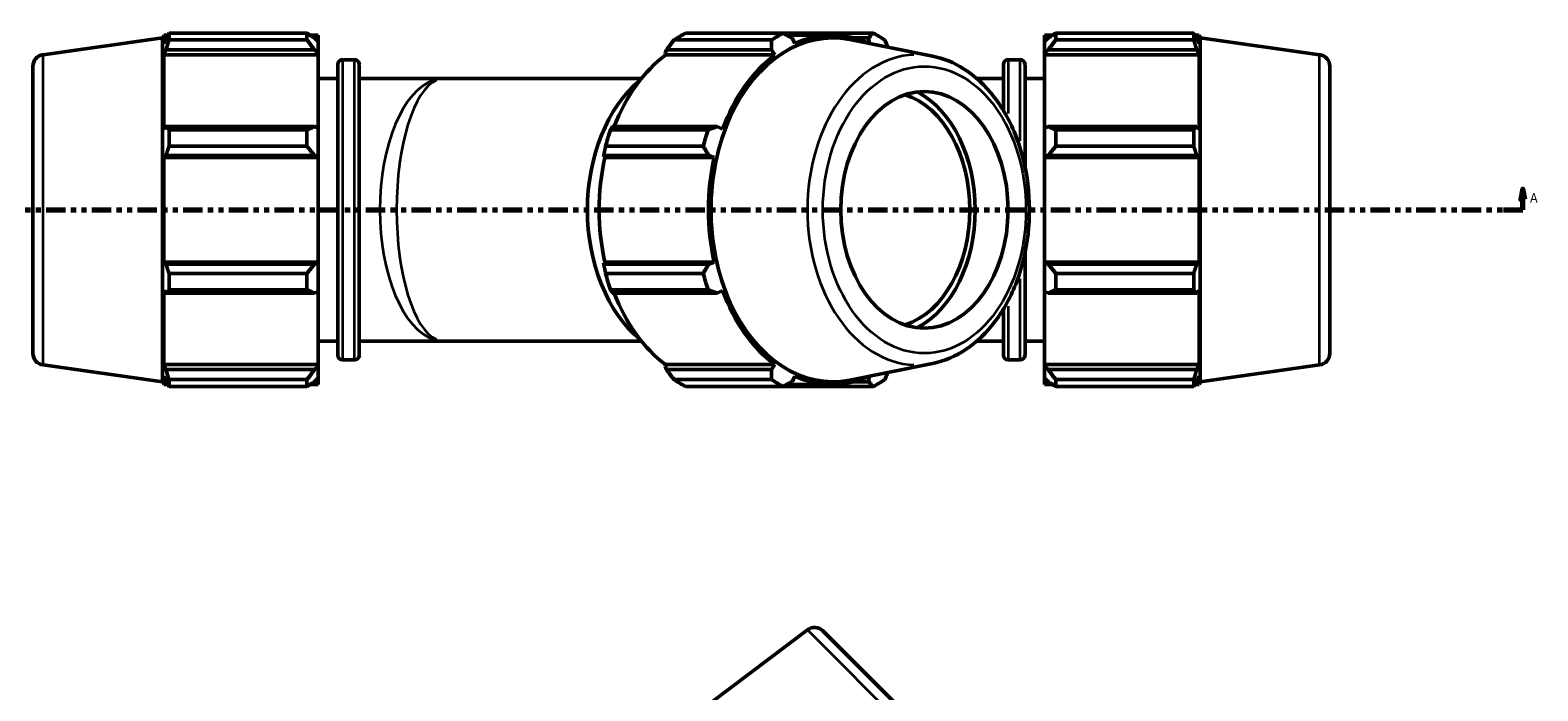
# Model space of a CAD drawing. Header units: inches. Extents: x -0.9 to 73.2, y -25.2 to 46.5.
# Tile 8 of 9: x 13.5 to 42.1, y 23.3 to 35.9. Entities that reach past the tile are written whole.
import ezdxf

# ---------------------------------------------------------------- set-up
doc = ezdxf.new("R2010")
doc.units = ezdxf.units.IN
doc.header["$MEASUREMENT"] = 0
doc.linetypes.add('DOUBLE_DASH_CHAIN', pattern=[1.2403, 0.6614, -0.0827, 0.1654, -0.0827, 0.1654, -0.0827])
for name, color, linetype, lineweight in [('Section Line (ANSI)', 7, 'DOUBLE_DASH_CHAIN', 70), ('Visible (ANSI)', 7, 'Continuous', 50), ('Visible Narrow (ANSI)', 7, 'Continuous', 35)]:
    doc.layers.add(name, color=color, linetype=linetype, lineweight=lineweight)
doc.styles.add('Label Text (ANSI)', font='tahoma.ttf')

# ---------------------------------------------------------------- blocks, each defined once
blk = doc.blocks.new('2dTransSection0')
at = {"layer": 'Section Line (ANSI)', "linetype": 'Continuous'}
for p, q in [((41.846, 32.86), (41.806, 32.663)), ((41.806, 32.663), (41.885, 32.663)), ((41.846, 32.663), (41.846, 32.86)), ((41.885, 32.663), (41.846, 32.86)), ((41.846, 32.466), (41.846, 32.663)), ((41.477, 32.466), (41.846, 32.466))]:
    blk.add_line(p, q, dxfattribs=at)
at = {"layer": 'Section Line (ANSI)', "linetype": 'DOUBLE_DASH_CHAIN', "ltscale": 0.55435}
blk.add_line((11.224, 32.466), (41.846, 32.466), dxfattribs=at)
at = {"layer": 'Section Line (ANSI)', "linetype": 'Continuous', "flags": 128}
blk.add_lwpolyline([(41.885, 32.663), (41.846, 32.86), (41.806, 32.663), (41.885, 32.663)], dxfattribs=at)
at = {"layer": 'Section Line (ANSI)'}
blk.add_solid([(41.885, 32.663), (41.846, 32.86), (41.806, 32.663), (41.885, 32.663)], dxfattribs=at)
at = {"layer": 'Section Line (ANSI)', "insert": (41.982, 32.604), "char_height": 0.18, "attachment_point": 7, "style": 'Label Text (ANSI)'}
blk.add_mtext('A', dxfattribs=at)

msp = doc.modelspace()

# ---------------------------------------------------------------- linework, layer by layer
at = {"layer": 'Visible (ANSI)'}
for p, q in [((16.033, 35.732), (16.053, 35.782)), ((16.053, 35.782), (16.053, 35.628)), ((16.053, 35.782), (16.129, 35.782)), ((16.154, 35.692), (16.154, 35.821)), ((16.154, 35.821), (18.772, 35.821)), ((18.772, 35.692), (18.772, 35.821)), ((18.834, 35.782), (18.986, 35.782)), ((18.986, 35.662), (18.986, 35.782)), ((25.958, 35.821), (27.81, 35.821)), ((29.517, 35.821), (27.81, 35.821)), ((27.882, 35.782), (28.735, 35.782)), ((32.768, 35.782), (32.768, 35.662)), ((32.768, 35.782), (32.919, 35.782)), ((32.982, 35.821), (32.982, 35.692)), ((32.982, 35.821), (35.6, 35.821)), ((35.6, 35.692), (35.6, 35.821)), ((35.625, 35.782), (35.701, 35.782)), ((35.701, 35.628), (35.701, 35.782)), ((35.721, 35.732), (35.701, 35.782)), ((13.765, 35.413), (16.033, 35.732)), ((16.033, 29.201), (16.033, 35.732)), ((16.096, 35.73), (16.053, 35.628)), ((16.053, 35.407), (16.096, 35.502)), ((16.096, 35.502), (18.915, 35.502)), ((18.772, 35.692), (16.154, 35.692)), ((18.986, 35.662), (18.915, 35.73)), ((18.915, 35.502), (18.986, 35.439)), ((18.986, 35.662), (18.986, 35.439)), ((25.567, 35.439), (25.594, 35.502)), ((25.594, 35.502), (27.587, 35.502)), ((27.59, 35.692), (25.738, 35.692)), ((27.587, 35.502), (27.652, 35.407)), ((28.03, 35.628), (27.977, 35.73)), ((30.645, 35.384), (29.074, 35.7)), ((29.146, 35.73), (29.432, 35.73)), ((29.432, 35.73), (29.44, 35.628)), ((32.839, 35.73), (32.768, 35.662)), ((32.768, 35.439), (32.768, 35.662)), ((32.768, 35.439), (32.839, 35.502)), ((32.839, 35.502), (35.658, 35.502)), ((35.6, 35.692), (32.982, 35.692)), ((35.701, 35.628), (35.658, 35.73)), ((35.658, 35.502), (35.701, 35.407)), ((35.721, 29.201), (35.721, 35.732)), ((37.989, 35.413), (35.721, 35.732)), ((18.986, 35.407), (16.053, 35.407)), ((16.053, 35.407), (16.053, 33.997)), ((18.986, 35.439), (18.986, 35.407)), ((18.986, 34.014), (18.986, 35.407)), ((19.355, 29.704), (19.355, 35.229)), ((19.445, 35.318), (19.676, 35.318)), ((19.765, 35.229), (19.765, 29.704)), ((25.578, 35.407), (25.567, 35.439)), ((25.578, 35.407), (27.652, 35.407)), ((31.988, 34.351), (31.988, 35.229)), ((32.078, 35.318), (32.309, 35.318)), ((32.399, 35.229), (32.399, 33.281)), ((32.768, 35.407), (32.768, 35.439)), ((32.768, 35.407), (32.768, 34.014)), ((32.768, 35.407), (35.701, 35.407)), ((35.701, 33.997), (35.701, 35.407)), ((13.572, 35.191), (13.572, 29.742)), ((18.986, 34.962), (19.355, 34.962)), ((19.765, 34.962), (21.374, 34.962)), ((21.374, 34.962), (25.117, 34.962)), ((31.481, 34.962), (31.988, 34.962)), ((32.399, 34.962), (32.768, 34.962)), ((38.182, 35.191), (38.182, 29.742)), ((16.096, 34.047), (16.053, 33.997)), ((18.915, 34.047), (16.096, 34.047)), ((16.154, 33.673), (16.154, 33.985)), ((16.154, 33.985), (18.772, 33.985)), ((18.772, 33.673), (18.772, 33.985)), ((18.986, 34.014), (18.915, 34.047)), ((18.986, 34.014), (18.986, 33.474)), ((24.531, 33.985), (26.383, 33.985)), ((26.558, 34.047), (24.565, 34.047)), ((26.655, 33.997), (26.558, 34.047)), ((32.839, 34.047), (32.768, 34.014)), ((32.768, 33.474), (32.768, 34.014)), ((35.658, 34.047), (32.839, 34.047)), ((32.982, 33.985), (32.982, 33.673)), ((32.982, 33.985), (35.6, 33.985)), ((35.6, 33.673), (35.6, 33.985)), ((35.701, 33.997), (35.658, 34.047)), ((16.053, 33.463), (16.096, 33.495)), ((16.096, 33.495), (18.915, 33.495)), ((18.772, 33.673), (16.154, 33.673)), ((18.915, 33.495), (18.986, 33.474)), ((24.401, 33.474), (24.403, 33.495)), ((24.403, 33.495), (26.396, 33.495)), ((26.292, 33.673), (24.44, 33.673)), ((26.396, 33.495), (26.499, 33.463)), ((32.768, 33.474), (32.839, 33.495)), ((32.839, 33.495), (35.658, 33.495)), ((35.6, 33.673), (32.982, 33.673)), ((35.658, 33.495), (35.701, 33.463)), ((18.986, 33.463), (16.053, 33.463)), ((16.053, 33.463), (16.053, 31.469)), ((18.986, 33.474), (18.986, 33.463)), ((18.986, 31.469), (18.986, 33.463)), ((24.425, 33.463), (24.401, 33.474)), ((24.425, 33.463), (26.499, 33.463)), ((32.768, 33.463), (32.768, 33.474)), ((32.768, 33.463), (32.768, 31.469)), ((32.768, 33.463), (35.701, 33.463)), ((35.701, 31.469), (35.701, 33.463)), ((32.399, 31.651), (32.399, 29.704)), ((16.096, 31.437), (16.053, 31.469)), ((18.986, 31.469), (16.053, 31.469)), ((18.915, 31.437), (16.096, 31.437)), ((16.154, 31.259), (18.772, 31.259)), ((16.154, 30.948), (16.154, 31.259)), ((18.772, 30.948), (18.772, 31.259)), ((18.986, 31.459), (18.915, 31.437)), ((18.986, 31.469), (18.986, 31.459)), ((18.986, 31.459), (18.986, 30.919)), ((24.401, 31.459), (24.425, 31.469)), ((24.403, 31.437), (24.401, 31.459)), ((26.396, 31.437), (24.403, 31.437)), ((24.425, 31.469), (26.499, 31.469)), ((24.44, 31.259), (26.292, 31.259)), ((26.499, 31.469), (26.396, 31.437)), ((32.768, 31.459), (32.768, 31.469)), ((32.768, 31.469), (35.701, 31.469)), ((32.768, 30.919), (32.768, 31.459)), ((32.839, 31.437), (32.768, 31.459)), ((35.658, 31.437), (32.839, 31.437)), ((32.982, 31.259), (32.982, 30.948)), ((32.982, 31.259), (35.6, 31.259)), ((35.6, 30.948), (35.6, 31.259)), ((35.701, 31.469), (35.658, 31.437)), ((16.053, 30.935), (16.053, 29.526)), ((16.053, 30.935), (16.096, 30.886)), ((18.772, 30.948), (16.154, 30.948)), ((18.915, 30.886), (18.986, 30.919)), ((18.986, 29.526), (18.986, 30.919)), ((26.383, 30.948), (24.531, 30.948)), ((26.558, 30.886), (26.655, 30.935)), ((32.768, 30.919), (32.768, 29.526)), ((32.768, 30.919), (32.839, 30.886)), ((35.6, 30.948), (32.982, 30.948)), ((35.658, 30.886), (35.701, 30.935)), ((35.701, 29.526), (35.701, 30.935)), ((16.096, 30.886), (18.915, 30.886)), ((24.565, 30.886), (26.558, 30.886)), ((32.839, 30.886), (35.658, 30.886)), ((31.988, 29.704), (31.988, 30.582)), ((18.986, 29.971), (19.355, 29.971)), ((19.765, 29.971), (21.374, 29.971)), ((21.374, 29.971), (25.117, 29.971)), ((31.481, 29.971), (31.988, 29.971)), ((32.399, 29.971), (32.768, 29.971)), ((13.765, 29.519), (16.033, 29.201)), ((16.096, 29.431), (16.053, 29.526)), ((18.986, 29.526), (16.053, 29.526)), ((18.986, 29.494), (18.915, 29.431)), ((18.986, 29.526), (18.986, 29.494)), ((18.986, 29.494), (18.986, 29.27)), ((19.445, 29.614), (19.676, 29.614)), ((25.567, 29.494), (25.578, 29.526)), ((25.594, 29.431), (25.567, 29.494)), ((25.578, 29.526), (27.652, 29.526)), ((27.652, 29.526), (27.587, 29.431)), ((30.645, 29.549), (29.074, 29.233)), ((32.078, 29.614), (32.309, 29.614)), ((32.768, 29.494), (32.768, 29.526)), ((32.768, 29.526), (35.701, 29.526)), ((32.768, 29.27), (32.768, 29.494)), ((32.839, 29.431), (32.768, 29.494)), ((35.701, 29.526), (35.658, 29.431)), ((37.989, 29.519), (35.721, 29.201)), ((16.033, 29.201), (16.053, 29.151)), ((16.053, 29.304), (16.096, 29.202)), ((16.053, 29.304), (16.053, 29.151)), ((18.915, 29.431), (16.096, 29.431)), ((16.154, 29.112), (16.154, 29.241)), ((16.154, 29.241), (18.772, 29.241)), ((18.772, 29.112), (18.772, 29.241)), ((18.915, 29.202), (18.986, 29.27)), ((18.986, 29.151), (18.986, 29.27)), ((27.587, 29.431), (25.594, 29.431)), ((25.738, 29.241), (27.59, 29.241)), ((27.977, 29.202), (28.03, 29.304)), ((29.432, 29.202), (29.146, 29.202)), ((29.44, 29.304), (29.432, 29.202)), ((32.768, 29.27), (32.768, 29.151)), ((32.768, 29.27), (32.839, 29.202)), ((35.658, 29.431), (32.839, 29.431)), ((32.982, 29.241), (32.982, 29.112)), ((32.982, 29.241), (35.6, 29.241)), ((35.6, 29.112), (35.6, 29.241)), ((35.658, 29.202), (35.701, 29.304)), ((35.701, 29.151), (35.701, 29.304)), ((35.721, 29.201), (35.701, 29.151)), ((16.053, 29.151), (16.129, 29.151)), ((18.772, 29.112), (16.154, 29.112)), ((18.834, 29.151), (18.986, 29.151)), ((27.81, 29.112), (25.958, 29.112)), ((27.81, 29.112), (29.517, 29.112)), ((27.882, 29.151), (28.735, 29.151)), ((32.768, 29.151), (32.919, 29.151)), ((35.6, 29.112), (32.982, 29.112)), ((35.625, 29.151), (35.701, 29.151)), ((28.269, 24.488), (26.44, 23.11)), ((28.563, 24.467), (32.416, 20.614))]:
    msp.add_line(p, q, dxfattribs=at)
for centre, radius, start, end in [((13.796, 35.191), 0.225, 98, 180), ((19.445, 35.229), 0.0898, 90, 180), ((19.676, 35.229), 0.0898, 0, 90), ((32.078, 35.229), 0.0898, 90, 180), ((32.309, 35.229), 0.0898, 0, 90), ((37.957, 35.191), 0.225, 0, 82), ((13.796, 29.742), 0.225, 180, 262), ((19.445, 29.704), 0.0898, 180, 270), ((19.676, 29.704), 0.0898, 270, 0), ((32.078, 29.704), 0.0898, 180, 270), ((32.309, 29.704), 0.0898, 270, 0), ((37.957, 29.742), 0.225, 278, 0), ((28.404, 24.309), 0.225, 45, 127)]:
    msp.add_arc(centre, radius, start, end, dxfattribs=at)
for centre, major_axis, start_param, end_param in [((26.812, 32.466), (0, 3.565), 0.345435, 0.439963), ((28.749, 32.466), (0, 3.266), 6.142178, 9.565786), ((28.664, 32.466), (0, 3.565), 0.345435, 0.439963), ((28.735, 32.466), (0, 3.315), 5.977753, 6.588618), ((28.664, 32.466), (0, 3.565), 5.843222, 5.93775), ((26.661, 32.466), (0, 3.315), 0.479966, 1.073963), ((28.735, 32.466), (0, -3.315), 3.621558, 4.232423), ((26.11, 32.466), (0, -2.852), 3.672574, 5.752204), ((29.764, 32.466), (0, -2.246), 0.2303, 2.911292), ((29.764, 32.466), (0, -2.39), 0.358436, 2.783156), ((26.812, 32.466), (0, 3.565), 1.130833, 1.225361), ((28.664, 32.466), (0, -3.565), 4.272426, 4.366954), ((26.661, 32.466), (0, 3.315), 1.265364, 1.876229), ((28.735, 32.466), (0, -3.315), 4.406956, 5.017822), ((26.812, 32.466), (0, 3.565), 1.916232, 2.010759), ((28.664, 32.466), (0, -3.565), 5.057824, 5.152352), ((28.735, 32.466), (0, -3.315), 5.192355, 5.80322), ((26.661, 32.466), (0, 3.315), 2.067629, 2.661627), ((26.812, 32.466), (0, -3.565), 5.843222, 5.93775), ((28.664, 32.466), (0, -3.565), 5.843222, 5.93775), ((28.735, 32.466), (0, -3.315), 5.977753, 6.588618), ((28.664, 32.466), (0, -3.565), 0.345435, 0.439963)]:
    msp.add_ellipse(centre, major_axis=major_axis, ratio=0.707107, start_param=start_param, end_param=end_param, dxfattribs=at)
msp.add_ellipse((30.489, 32.466), major_axis=(0, 2.246), ratio=0.707107, dxfattribs=at)
for points, weights in [([(16.096, 35.73), (16.124, 35.775), (16.154, 35.821)], [1.00098210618, 1.00089954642, 1]), ([(18.915, 35.73), (18.846, 35.775), (18.772, 35.821)], [1.00545046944, 1.01039650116, 1.01453799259]), ([(27.81, 35.821), (27.895, 35.775), (27.977, 35.73)], [2.39104022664, 2.42091427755, 2.44916063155]), ([(29.432, 35.73), (29.474, 35.775), (29.517, 35.821)], [2.44916063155, 2.42091427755, 2.39104022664]), ([(32.982, 35.821), (32.907, 35.775), (32.839, 35.73)], [1.01453799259, 1.01039650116, 1.00545046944]), ([(35.6, 35.821), (35.63, 35.775), (35.658, 35.73)], [1, 1.00089954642, 1.00098210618]), ([(16.154, 35.692), (16.124, 35.595), (16.096, 35.502)], [1, 1.00089954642, 1.00098210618]), ([(18.772, 35.692), (18.846, 35.595), (18.915, 35.502)], [1.01453799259, 1.01039650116, 1.00545046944]), ([(25.738, 35.692), (25.664, 35.595), (25.594, 35.502)], [1.00560820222, 1.00642815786, 1.00642653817]), ([(27.587, 35.502), (27.589, 35.595), (27.59, 35.692)], [2.44916063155, 2.42091427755, 2.39104022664]), ([(29.737, 35.692), (29.769, 35.622), (29.799, 35.554)], [2.39104022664, 2.41252430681, 2.43316656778]), ([(32.839, 35.502), (32.907, 35.595), (32.982, 35.692)], [1.00545046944, 1.01039650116, 1.01453799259]), ([(35.658, 35.502), (35.63, 35.595), (35.6, 35.692)], [1.00098210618, 1.00089954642, 1]), ([(16.096, 34.047), (16.124, 34.016), (16.154, 33.985)], [1.00098210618, 1.00089954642, 1]), ([(18.915, 34.047), (18.846, 34.016), (18.772, 33.985)], [1.00545046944, 1.01039650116, 1.01453799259]), ([(24.565, 34.047), (24.547, 34.016), (24.531, 33.985)], [1.00205930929, 1.00220665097, 1.00153576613]), ([(26.383, 33.985), (26.472, 34.016), (26.558, 34.047)], [2.40042970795, 2.43042107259, 2.45877834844]), ([(32.982, 33.985), (32.907, 34.016), (32.839, 34.047)], [1.01453799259, 1.01039650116, 1.00545046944]), ([(35.6, 33.985), (35.63, 34.016), (35.658, 34.047)], [1, 1.00089954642, 1.00098210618]), ([(16.154, 33.673), (16.124, 33.583), (16.096, 33.495)], [1, 1.00089954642, 1.00098210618]), ([(18.772, 33.673), (18.846, 33.583), (18.915, 33.495)], [1.01453799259, 1.01039650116, 1.00545046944]), ([(24.44, 33.673), (24.42, 33.583), (24.403, 33.495)], [1.00143450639, 1.00212628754, 1.00199991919]), ([(26.396, 33.495), (26.345, 33.583), (26.292, 33.673)], [2.45877834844, 2.43042107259, 2.40042970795]), ([(32.839, 33.495), (32.907, 33.583), (32.982, 33.673)], [1.00545046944, 1.01039650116, 1.01453799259]), ([(35.658, 33.495), (35.63, 33.583), (35.6, 33.673)], [1.00098210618, 1.00089954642, 1]), ([(16.096, 31.437), (16.124, 31.35), (16.154, 31.259)], [1.00098210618, 1.00089954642, 1]), ([(18.915, 31.437), (18.846, 31.35), (18.772, 31.259)], [1.00545046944, 1.01039650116, 1.01453799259]), ([(24.403, 31.437), (24.42, 31.35), (24.44, 31.259)], [1.00199991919, 1.00212628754, 1.00143450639]), ([(26.292, 31.259), (26.345, 31.35), (26.396, 31.437)], [2.40042970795, 2.43042107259, 2.45877834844]), ([(32.982, 31.259), (32.907, 31.35), (32.839, 31.437)], [1.01453799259, 1.01039650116, 1.00545046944]), ([(35.6, 31.259), (35.63, 31.35), (35.658, 31.437)], [1, 1.00089954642, 1.00098210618]), ([(16.154, 30.948), (16.124, 30.916), (16.096, 30.886)], [1, 1.00089954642, 1.00098210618]), ([(18.772, 30.948), (18.846, 30.916), (18.915, 30.886)], [1.01453799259, 1.01039650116, 1.00545046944]), ([(24.531, 30.948), (24.547, 30.916), (24.565, 30.886)], [1.00153576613, 1.00220665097, 1.00205930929]), ([(26.558, 30.886), (26.472, 30.916), (26.383, 30.948)], [2.45877834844, 2.43042107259, 2.40042970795]), ([(32.839, 30.886), (32.907, 30.916), (32.982, 30.948)], [1.00545046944, 1.01039650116, 1.01453799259]), ([(35.658, 30.886), (35.63, 30.916), (35.6, 30.948)], [1.00098210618, 1.00089954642, 1]), ([(16.096, 29.431), (16.124, 29.338), (16.154, 29.241)], [1.00098210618, 1.00089954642, 1]), ([(16.154, 29.112), (16.124, 29.158), (16.096, 29.202)], [1, 1.00089954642, 1.00098210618]), ([(18.915, 29.431), (18.846, 29.338), (18.772, 29.241)], [1.00545046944, 1.01039650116, 1.01453799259]), ([(18.772, 29.112), (18.846, 29.158), (18.915, 29.202)], [1.01453799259, 1.01039650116, 1.00545046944]), ([(25.594, 29.431), (25.664, 29.338), (25.738, 29.241)], [1.00574632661, 1.0056263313, 1.0046855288]), ([(27.59, 29.241), (27.589, 29.338), (27.587, 29.431)], [2.40042970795, 2.43042107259, 2.45877834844]), ([(27.977, 29.202), (27.895, 29.158), (27.81, 29.112)], [2.45877834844, 2.43042107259, 2.40042970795]), ([(29.517, 29.112), (29.474, 29.158), (29.432, 29.202)], [2.38165074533, 2.41140748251, 2.43954291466]), ([(29.799, 29.379), (29.769, 29.311), (29.737, 29.241)], [2.42361165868, 2.40305045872, 2.38165074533]), ([(32.982, 29.241), (32.907, 29.338), (32.839, 29.431)], [1.01453799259, 1.01039650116, 1.00545046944]), ([(32.839, 29.202), (32.907, 29.158), (32.982, 29.112)], [1.00545046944, 1.01039650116, 1.01453799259]), ([(35.6, 29.241), (35.63, 29.338), (35.658, 29.431)], [1, 1.00089954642, 1.00098210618]), ([(35.658, 29.202), (35.63, 29.158), (35.6, 29.112)], [1.00098210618, 1.00089954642, 1])]:
    msp.add_rational_spline(points, weights, degree=2, dxfattribs=at)
msp.add_open_spline([(30.645, 29.549), (30.867, 29.593), (31.082, 29.685), (31.485, 29.954), (31.671, 30.135), (31.998, 30.571), (32.136, 30.828), (32.348, 31.389), (32.42, 31.694), (32.491, 32.319), (32.49, 32.639), (32.415, 33.263), (32.341, 33.567), (32.125, 34.129), (31.983, 34.386), (31.645, 34.826), (31.449, 35.01), (31.049, 35.262), (30.85, 35.343), (30.645, 35.384)], degree=3, knots=[0.141008, 0.141008, 0.141008, 0.141008, 0.44152, 0.44152, 0.756103, 0.756103, 1.081828, 1.081828, 1.410669, 1.410669, 1.739636, 1.739636, 2.068607, 2.068607, 2.397425, 2.397425, 2.722903, 2.722903, 3.000585, 3.000585, 3.000585, 3.000585], dxfattribs=at)
at = {"layer": 'Visible Narrow (ANSI)'}
for p, q in [((13.765, 29.556), (13.765, 35.377)), ((19.445, 35.283), (19.445, 29.649)), ((19.676, 29.649), (19.676, 35.283)), ((32.078, 35.315), (32.078, 34.294)), ((32.309, 33.777), (32.309, 35.314)), ((37.989, 29.556), (37.989, 35.377)), ((32.309, 29.619), (32.309, 31.156)), ((32.078, 30.639), (32.078, 29.617)), ((32.411, 20.346), (28.294, 24.462))]:
    msp.add_line(p, q, dxfattribs=at)
for centre, major_axis, ratio, start_param, end_param in [((30.352, 32.466), (0, 2.947), 0.707107, 0.030173, 3.11142), ((21.374, 32.466), (0, -2.495), 0.488776, 3.298672, 6.126106), ((21.374, 32.466), (0, 2.495), 0.36149, 0.15708, 2.984513)]:
    msp.add_ellipse(centre, major_axis=major_axis, ratio=ratio, start_param=start_param, end_param=end_param, dxfattribs=at)
msp.add_ellipse((30.489, 32.466), major_axis=(0, -2.725), ratio=0.707107, dxfattribs=at)

# ---------------------------------------------------------------- block references
at = {"layer": 'Section Line (ANSI)'}
msp.add_blockref('2dTransSection0', (0, 0), dxfattribs=at)

doc.saveas('drawing.dxf')
